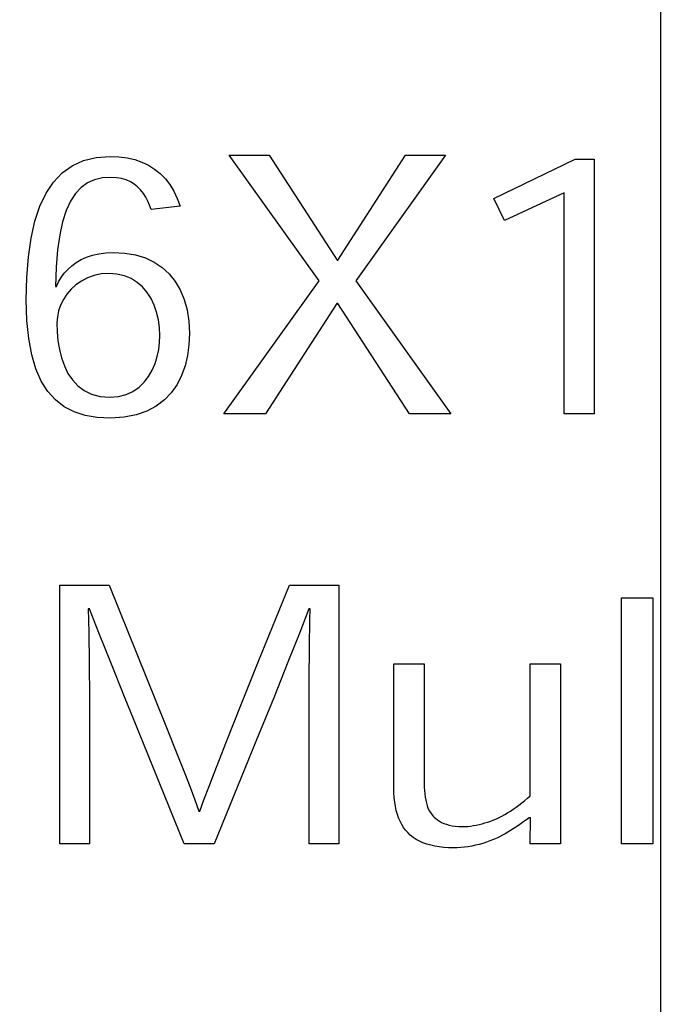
# Model space of a CAD drawing. Header units: inches. Extents: x 0.2 to 16.8, y 0.1 to 10.8.
# Tile 17 of 36: x 4.376 to 4.503, y 7.127 to 7.318. Entities that reach past the tile are written whole.
import ezdxf

# ---------------------------------------------------------------- set-up
doc = ezdxf.new("R2010")
doc.units = ezdxf.units.IN
doc.header["$LTSCALE"] = 0.935
doc.header["$MEASUREMENT"] = 0
doc.layers.get('0').update_dxf_attribs({"linetype": 'CONTINUOUS'})
doc.layers.add('DIMENSIONS', color=7, linetype='CONTINUOUS')
doc.styles.get("Standard").update_dxf_attribs({"font": 'txt', "width": 0.8})
doc.dimstyles.new('DIMSTYLE_1', dxfattribs={"dimtxt": 0.125, "dimasz": 0.18, "dimexe": 0.18, "dimexo": 0.0625, "dimgap": 0.09, "dimtad": 0, "dimtih": 1, "dimtoh": 1, "dimdec": 3, "dimzin": 4, "dimdsep": 46, "dimtxsty": 'STANDARD', "dimblk": '_FILLED', "dimblk1": '_FILLED', "dimblk2": '_FILLED', "dimcen": 0.09, "dimadec": 0, "dimazin": 0, "dimtp": 0.001, "dimtm": 0.001, "dimtfac": 1, "dimtdec": 3, "dimtofl": 0, "dimtmove": 0, "dimatfit": 3, "dimldrblk": '_FILLED', "dimfxl": 1, "dimtolj": 1, "dimtzin": 4, "dimarcsym": 0})

# ---------------------------------------------------------------- blocks, each defined once
blk = doc.blocks.new('*D10')
at = {"layer": 'DIMENSIONS', "color": 2, "linetype": 'CONTINUOUS'}
blk.add_line((4.50033, 6.43964), (4.50033, 8.56589), dxfattribs=at)
at = {"layer": 'DIMENSIONS', "color": 2, "linetype": 'CONTINUOUS', "width": 0.8}
for s, p in [(']', (4.56283, 10.05339)), ('22.86', (4.56283, 9.55339)), ('[', (4.56283, 9.45339)), ('.900', (4.56283, 8.92839)), ('3X ', (4.56283, 8.62839))]:
    blk.add_text(s, height=0.125, rotation=90, dxfattribs=at).set_placement(p)
blk = doc.blocks.new('_FILLED')
at = {"color": 0, "linetype": 'BYBLOCK'}
blk.add_solid([(0, 0), (-1, 0.1736), (-1, -0.1736)], dxfattribs=at)
blk = doc.blocks.new('*D15')
at = {"layer": 'DIMENSIONS', "color": 2, "linetype": 'CONTINUOUS'}
blk.add_line((4.96062, 5.99664), (4.96062, 8.56589), dxfattribs=at)
at = {"layer": 'DIMENSIONS', "color": 2, "linetype": 'CONTINUOUS', "width": 0.8}
for s, p in [(']', (5.02312, 10.15339)), ('34.55', (5.02312, 9.65339)), ('[', (5.02312, 9.55339)), ('1.360', (5.02312, 8.92839)), ('2X ', (5.02312, 8.62839))]:
    blk.add_text(s, height=0.125, rotation=90, dxfattribs=at).set_placement(p)

msp = doc.modelspace()

# ---------------------------------------------------------------- linework, layer by layer
at = {"color": 7, "linetype": 'CONTINUOUS'}
for p, q in [((4.39093, 7.2912), (4.39367, 7.2914)), ((4.39367, 7.2914), (4.39533, 7.29133)), ((4.43412, 7.26732), (4.41672, 7.29168)), ((4.41672, 7.29168), (4.42445, 7.29168)), ((4.42445, 7.29168), (4.43759, 7.2713)), ((4.43774, 7.2713), (4.45087, 7.29168)), ((4.4586, 7.29168), (4.44121, 7.26732)), ((4.45087, 7.29168), (4.4586, 7.29168)), ((4.38434, 7.28821), (4.38627, 7.2896)), ((4.38627, 7.2896), (4.38847, 7.2906)), ((4.38847, 7.2906), (4.39093, 7.2912)), ((4.39533, 7.29133), (4.39691, 7.29113)), ((4.39691, 7.29113), (4.39839, 7.29079)), ((4.39839, 7.29079), (4.39978, 7.29032)), ((4.39978, 7.29032), (4.40107, 7.28971)), ((4.40107, 7.28971), (4.40226, 7.28897)), ((4.46799, 7.28328), (4.48371, 7.2909)), ((4.48371, 7.2909), (4.48737, 7.2909)), ((4.48737, 7.2909), (4.48737, 7.24155)), ((4.38265, 7.28643), (4.38434, 7.28821)), ((4.40226, 7.28897), (4.40334, 7.2881)), ((4.40334, 7.2881), (4.40433, 7.28709)), ((4.38122, 7.28428), (4.38265, 7.28643)), ((4.38925, 7.28628), (4.38801, 7.2854)), ((4.39062, 7.28689), (4.38925, 7.28628)), ((4.39213, 7.28724), (4.39062, 7.28689)), ((4.39376, 7.28735), (4.39213, 7.28724)), ((4.39484, 7.28729), (4.39376, 7.28735)), ((4.39583, 7.28712), (4.39484, 7.28729)), ((4.39673, 7.28685), (4.39583, 7.28712)), ((4.39755, 7.28649), (4.39673, 7.28685)), ((4.39829, 7.28604), (4.39755, 7.28649)), ((4.39895, 7.28551), (4.39829, 7.28604)), ((4.40433, 7.28709), (4.4052, 7.28595)), ((4.4052, 7.28595), (4.40597, 7.28468)), ((4.38002, 7.28175), (4.38122, 7.28428)), ((4.38691, 7.28422), (4.38594, 7.28274)), ((4.38801, 7.2854), (4.38691, 7.28422)), ((4.39954, 7.28491), (4.39895, 7.28551)), ((4.40007, 7.28424), (4.39954, 7.28491)), ((4.40053, 7.28352), (4.40007, 7.28424)), ((4.40597, 7.28468), (4.40663, 7.28328)), ((4.48156, 7.28434), (4.47005, 7.27897)), ((4.48156, 7.24155), (4.48156, 7.28434)), ((4.38594, 7.28274), (4.38511, 7.28092)), ((4.40093, 7.28275), (4.40053, 7.28352)), ((4.40128, 7.28195), (4.40093, 7.28275)), ((4.40158, 7.28111), (4.40128, 7.28195)), ((4.40663, 7.28328), (4.40718, 7.28175)), ((4.47005, 7.27897), (4.46799, 7.28328)), ((4.37906, 7.27884), (4.38002, 7.28175)), ((4.38511, 7.28092), (4.38442, 7.27875)), ((4.40718, 7.28175), (4.40158, 7.28111)), ((4.37832, 7.27557), (4.37906, 7.27884)), ((4.38442, 7.27875), (4.38388, 7.27622)), ((4.38388, 7.27622), (4.38347, 7.2733)), ((4.3778, 7.27194), (4.37832, 7.27557)), ((4.38347, 7.2733), (4.3832, 7.26997)), ((4.38908, 7.27189), (4.39023, 7.27227)), ((4.39023, 7.27227), (4.39147, 7.27255)), ((4.39147, 7.27255), (4.39281, 7.27273)), ((4.39281, 7.27273), (4.39424, 7.27279)), ((4.39424, 7.27279), (4.39648, 7.27267)), ((4.39648, 7.27267), (4.39855, 7.27231)), ((4.39855, 7.27231), (4.40046, 7.27173)), ((4.3775, 7.26794), (4.3778, 7.27194)), ((4.38619, 7.27023), (4.38706, 7.27086)), ((4.38706, 7.27086), (4.38803, 7.27142)), ((4.38803, 7.27142), (4.38908, 7.27189)), ((4.40046, 7.27173), (4.40219, 7.27091)), ((4.40219, 7.27091), (4.40373, 7.26988)), ((4.43759, 7.2713), (4.43774, 7.2713)), ((4.3832, 7.26997), (4.38308, 7.26622)), ((4.38414, 7.26796), (4.38473, 7.26877)), ((4.38473, 7.26877), (4.38542, 7.26953)), ((4.38542, 7.26953), (4.38619, 7.27023)), ((4.39191, 7.26864), (4.39054, 7.26835)), ((4.39338, 7.26874), (4.39191, 7.26864)), ((4.39496, 7.26862), (4.39338, 7.26874)), ((4.39641, 7.26828), (4.39496, 7.26862)), ((4.40373, 7.26988), (4.40509, 7.26864)), ((4.40509, 7.26864), (4.40626, 7.26719)), ((4.3774, 7.2636), (4.3775, 7.26794)), ((4.38322, 7.26622), (4.38363, 7.26711)), ((4.38363, 7.26711), (4.38414, 7.26796)), ((4.38808, 7.26727), (4.38702, 7.26652)), ((4.38926, 7.26789), (4.38808, 7.26727)), ((4.39054, 7.26835), (4.38926, 7.26789)), ((4.39771, 7.26774), (4.39641, 7.26828)), ((4.39888, 7.26701), (4.39771, 7.26774)), ((4.39991, 7.26611), (4.39888, 7.26701)), ((4.40626, 7.26719), (4.40722, 7.26554)), ((4.41567, 7.24155), (4.43412, 7.26732)), ((4.44121, 7.26732), (4.45966, 7.24155)), ((4.38308, 7.26622), (4.38322, 7.26622)), ((4.38527, 7.26471), (4.38459, 7.26367)), ((4.38608, 7.26566), (4.38527, 7.26471)), ((4.38702, 7.26652), (4.38608, 7.26566)), ((4.4008, 7.26506), (4.39991, 7.26611)), ((4.40156, 7.26389), (4.4008, 7.26506)), ((4.40722, 7.26554), (4.40799, 7.2637)), ((4.37751, 7.25964), (4.3774, 7.2636)), ((4.38459, 7.26367), (4.38404, 7.26258)), ((4.40217, 7.2626), (4.40156, 7.26389)), ((4.40799, 7.2637), (4.40854, 7.26167)), ((4.43758, 7.2629), (4.4237, 7.24155)), ((4.43774, 7.2629), (4.43758, 7.2629)), ((4.45163, 7.24155), (4.43774, 7.2629)), ((4.38365, 7.26146), (4.38341, 7.26031)), ((4.38404, 7.26258), (4.38365, 7.26146)), ((4.40265, 7.26121), (4.40217, 7.2626)), ((4.403, 7.25976), (4.40265, 7.26121)), ((4.40854, 7.26167), (4.40887, 7.25946)), ((4.37786, 7.2561), (4.37751, 7.25964)), ((4.38341, 7.26031), (4.38332, 7.25917)), ((4.38332, 7.25917), (4.38332, 7.25909)), ((4.38332, 7.25909), (4.38337, 7.25739)), ((4.4032, 7.25824), (4.403, 7.25976)), ((4.40887, 7.25946), (4.40899, 7.25707)), ((4.38337, 7.25739), (4.38353, 7.25568)), ((4.40327, 7.25669), (4.4032, 7.25824)), ((4.40899, 7.25707), (4.4089, 7.25493)), ((4.37845, 7.25297), (4.37786, 7.2561)), ((4.38353, 7.25568), (4.38381, 7.254)), ((4.40304, 7.25402), (4.40321, 7.25538)), ((4.40321, 7.25538), (4.40327, 7.25669)), ((4.38381, 7.254), (4.38422, 7.25237)), ((4.40275, 7.25266), (4.40304, 7.25402)), ((4.4089, 7.25493), (4.40862, 7.25285)), ((4.37926, 7.25024), (4.37845, 7.25297)), ((4.38422, 7.25237), (4.38477, 7.25082)), ((4.40177, 7.25001), (4.40233, 7.25131)), ((4.40233, 7.25131), (4.40275, 7.25266)), ((4.40862, 7.25285), (4.40815, 7.25085)), ((4.38029, 7.24788), (4.37926, 7.25024)), ((4.38477, 7.25082), (4.38547, 7.24938)), ((4.38547, 7.24938), (4.38634, 7.24809)), ((4.40108, 7.24879), (4.40177, 7.25001)), ((4.40815, 7.25085), (4.40748, 7.24897)), ((4.38155, 7.24588), (4.38029, 7.24788)), ((4.38634, 7.24809), (4.38738, 7.24696)), ((4.39923, 7.2467), (4.40023, 7.24768)), ((4.40023, 7.24768), (4.40108, 7.24879)), ((4.40748, 7.24897), (4.40659, 7.24722)), ((4.38304, 7.24424), (4.38155, 7.24588)), ((4.38738, 7.24696), (4.38861, 7.24604)), ((4.38861, 7.24604), (4.39004, 7.24534)), ((4.39673, 7.24528), (4.39806, 7.24589)), ((4.39806, 7.24589), (4.39923, 7.2467)), ((4.40549, 7.24563), (4.40415, 7.24422)), ((4.40659, 7.24722), (4.40549, 7.24563)), ((4.38474, 7.24292), (4.38304, 7.24424)), ((4.39004, 7.24534), (4.39168, 7.2449)), ((4.39168, 7.2449), (4.39354, 7.24475)), ((4.39354, 7.24475), (4.39523, 7.24489)), ((4.39523, 7.24489), (4.39673, 7.24528)), ((4.40415, 7.24422), (4.40258, 7.24302)), ((4.38666, 7.24193), (4.38474, 7.24292)), ((4.3888, 7.24124), (4.38666, 7.24193)), ((4.40075, 7.24204), (4.39867, 7.24131)), ((4.40258, 7.24302), (4.40075, 7.24204)), ((4.39115, 7.24083), (4.3888, 7.24124)), ((4.39371, 7.2407), (4.39115, 7.24083)), ((4.39633, 7.24086), (4.39371, 7.2407)), ((4.39867, 7.24131), (4.39633, 7.24086)), ((4.4237, 7.24155), (4.41567, 7.24155)), ((4.45966, 7.24155), (4.45163, 7.24155)), ((4.48737, 7.24155), (4.48156, 7.24155)), ((4.38391, 7.15821), (4.38391, 7.20835)), ((4.38391, 7.20835), (4.39348, 7.20835)), ((4.39348, 7.20835), (4.4043, 7.18142)), ((4.4224, 7.19358), (4.42838, 7.20835)), ((4.42838, 7.20835), (4.43793, 7.20835)), ((4.43793, 7.20835), (4.43793, 7.15821)), ((4.4927, 7.15821), (4.4927, 7.20586)), ((4.4927, 7.20586), (4.49879, 7.20586)), ((4.49879, 7.20586), (4.49879, 7.15821)), ((4.38941, 7.20375), (4.38947, 7.20158)), ((4.38966, 7.20375), (4.38941, 7.20375)), ((4.39147, 7.19913), (4.38966, 7.20375)), ((4.43214, 7.20375), (4.43036, 7.19916)), ((4.43238, 7.20375), (4.43214, 7.20375)), ((4.43234, 7.20158), (4.43238, 7.20375)), ((4.38947, 7.20158), (4.38951, 7.19912)), ((4.43227, 7.19637), (4.43234, 7.20158)), ((4.38951, 7.19912), (4.38958, 7.19333)), ((4.39377, 7.19334), (4.39147, 7.19913)), ((4.43036, 7.19916), (4.42809, 7.19344)), ((4.43222, 7.18998), (4.43227, 7.19637)), ((4.38958, 7.19333), (4.38963, 7.18635)), ((4.39658, 7.18637), (4.39377, 7.19334)), ((4.41904, 7.18523), (4.4224, 7.19358)), ((4.42809, 7.19344), (4.42532, 7.18652)), ((4.44859, 7.16913), (4.44859, 7.19307)), ((4.44859, 7.19307), (4.45446, 7.19307)), ((4.45446, 7.19307), (4.45446, 7.17057)), ((4.47499, 7.16753), (4.47499, 7.19307)), ((4.47499, 7.19307), (4.48086, 7.19307)), ((4.48086, 7.19307), (4.48086, 7.15821)), ((4.43218, 7.17817), (4.43222, 7.18998)), ((4.42532, 7.18652), (4.42201, 7.17837)), ((4.38963, 7.18635), (4.38966, 7.17364)), ((4.39817, 7.18243), (4.39658, 7.18637)), ((4.41616, 7.17802), (4.41904, 7.18523)), ((4.40798, 7.15821), (4.39817, 7.18243)), ((4.4043, 7.18142), (4.40694, 7.17477)), ((4.41376, 7.17188), (4.41616, 7.17802)), ((4.42201, 7.17837), (4.41604, 7.16375)), ((4.43216, 7.15821), (4.43218, 7.17817)), ((4.38966, 7.17364), (4.38966, 7.15821)), ((4.40694, 7.17477), (4.40808, 7.17185)), ((4.40808, 7.17185), (4.40911, 7.16918)), ((4.41273, 7.1692), (4.41376, 7.17188)), ((4.45446, 7.17057), (4.45447, 7.16988)), ((4.45447, 7.16988), (4.45449, 7.16921)), ((4.40911, 7.16918), (4.41002, 7.16676)), ((4.41181, 7.16677), (4.41273, 7.1692)), ((4.44861, 7.16813), (4.44859, 7.16913)), ((4.44867, 7.16718), (4.44861, 7.16813)), ((4.45449, 7.16921), (4.45452, 7.16855)), ((4.45452, 7.16855), (4.45458, 7.16791)), ((4.45458, 7.16791), (4.45466, 7.16729)), ((4.47446, 7.16705), (4.47499, 7.16753)), ((4.41002, 7.16676), (4.41082, 7.16458)), ((4.41101, 7.16458), (4.41181, 7.16677)), ((4.44876, 7.16629), (4.44867, 7.16718)), ((4.44889, 7.16545), (4.44876, 7.16629)), ((4.44906, 7.16466), (4.44889, 7.16545)), ((4.45466, 7.16729), (4.45476, 7.16669)), ((4.45476, 7.16669), (4.4549, 7.16611)), ((4.4549, 7.16611), (4.45507, 7.16556)), ((4.45507, 7.16556), (4.45527, 7.16503)), ((4.47228, 7.16531), (4.47283, 7.16571)), ((4.47283, 7.16571), (4.47338, 7.16614)), ((4.47338, 7.16614), (4.47392, 7.16658)), ((4.47392, 7.16658), (4.47446, 7.16705)), ((4.41082, 7.16458), (4.41101, 7.16458)), ((4.41604, 7.16375), (4.41377, 7.15821)), ((4.44927, 7.16392), (4.44906, 7.16466)), ((4.44951, 7.16323), (4.44927, 7.16392)), ((4.45527, 7.16503), (4.45551, 7.16454)), ((4.45551, 7.16454), (4.4558, 7.16408)), ((4.4558, 7.16408), (4.45613, 7.16365)), ((4.45613, 7.16365), (4.4564, 7.16337)), ((4.469, 7.16334), (4.46953, 7.16361)), ((4.46953, 7.16361), (4.47007, 7.1639)), ((4.47007, 7.1639), (4.47062, 7.16422)), ((4.47062, 7.16422), (4.47117, 7.16456)), ((4.47117, 7.16456), (4.47172, 7.16492)), ((4.47172, 7.16492), (4.47228, 7.16531)), ((4.44979, 7.16259), (4.44951, 7.16323)), ((4.45011, 7.16198), (4.44979, 7.16259)), ((4.45046, 7.16141), (4.45011, 7.16198)), ((4.4564, 7.16337), (4.4567, 7.1631)), ((4.4567, 7.1631), (4.45704, 7.16284)), ((4.45704, 7.16284), (4.45741, 7.1626)), ((4.45741, 7.1626), (4.45783, 7.16238)), ((4.45783, 7.16238), (4.45828, 7.16218)), ((4.45828, 7.16218), (4.45877, 7.162)), ((4.45877, 7.162), (4.45931, 7.16185)), ((4.45931, 7.16185), (4.45988, 7.16172)), ((4.45988, 7.16172), (4.4605, 7.16163)), ((4.4605, 7.16163), (4.46116, 7.16158)), ((4.46292, 7.1616), (4.46346, 7.16166)), ((4.46346, 7.16166), (4.46401, 7.16174)), ((4.46401, 7.16174), (4.46456, 7.16183)), ((4.46456, 7.16183), (4.46512, 7.16195)), ((4.46512, 7.16195), (4.46568, 7.16209)), ((4.46568, 7.16209), (4.46624, 7.16226)), ((4.46624, 7.16226), (4.46681, 7.16244)), ((4.46681, 7.16244), (4.46737, 7.16263)), ((4.46737, 7.16263), (4.46793, 7.16285)), ((4.46793, 7.16285), (4.46849, 7.16309)), ((4.46849, 7.16309), (4.469, 7.16334)), ((4.47274, 7.1618), (4.47223, 7.16145)), ((4.47377, 7.16252), (4.47274, 7.1618)), ((4.47429, 7.1629), (4.47377, 7.16252)), ((4.47482, 7.16328), (4.47429, 7.1629)), ((4.47508, 7.16328), (4.47482, 7.16328)), ((4.47499, 7.15821), (4.47508, 7.16328)), ((4.45085, 7.16088), (4.45046, 7.16141)), ((4.45128, 7.16039), (4.45085, 7.16088)), ((4.45177, 7.15991), (4.45128, 7.16039)), ((4.45232, 7.15947), (4.45177, 7.15991)), ((4.46116, 7.16158), (4.46187, 7.16156)), ((4.46187, 7.16156), (4.46239, 7.16157)), ((4.46239, 7.16157), (4.46292, 7.1616)), ((4.46963, 7.15987), (4.46909, 7.15959)), ((4.47016, 7.16016), (4.46963, 7.15987)), ((4.4712, 7.16078), (4.47016, 7.16016)), ((4.47171, 7.16111), (4.4712, 7.16078)), ((4.47223, 7.16145), (4.47171, 7.16111)), ((4.38966, 7.15821), (4.38391, 7.15821)), ((4.41377, 7.15821), (4.40798, 7.15821)), ((4.43793, 7.15821), (4.43216, 7.15821)), ((4.45291, 7.15908), (4.45232, 7.15947)), ((4.45355, 7.15873), (4.45291, 7.15908)), ((4.45424, 7.15842), (4.45355, 7.15873)), ((4.45497, 7.15815), (4.45424, 7.15842)), ((4.45574, 7.15793), (4.45497, 7.15815)), ((4.45654, 7.15775), (4.45574, 7.15793)), ((4.46443, 7.15793), (4.46372, 7.15778)), ((4.46514, 7.15811), (4.46443, 7.15793)), ((4.46584, 7.15831), (4.46514, 7.15811)), ((4.46653, 7.15853), (4.46584, 7.15831)), ((4.46721, 7.15878), (4.46653, 7.15853)), ((4.46788, 7.15904), (4.46721, 7.15878)), ((4.46854, 7.15933), (4.46788, 7.15904)), ((4.46909, 7.15959), (4.46854, 7.15933)), ((4.48086, 7.15821), (4.47499, 7.15821)), ((4.49879, 7.15821), (4.4927, 7.15821)), ((4.45738, 7.15761), (4.45654, 7.15775)), ((4.45826, 7.15751), (4.45738, 7.15761)), ((4.45916, 7.15745), (4.45826, 7.15751)), ((4.46009, 7.15743), (4.45916, 7.15745)), ((4.46083, 7.15744), (4.46009, 7.15743)), ((4.46156, 7.15749), (4.46083, 7.15744)), ((4.46228, 7.15756), (4.46156, 7.15749)), ((4.46301, 7.15766), (4.46228, 7.15756)), ((4.46372, 7.15778), (4.46301, 7.15766))]:
    msp.add_line(p, q, dxfattribs=at)

# ---------------------------------------------------------------- dimensions: what is measured, and where the dimension line sits
at = {"layer": 'DIMENSIONS', "color": 2, "linetype": 'CONTINUOUS'}
for feature_location, offset, text, picture, middle in [((4.96062, 5.99664), (0, 2.56925), '2X <>', '*D15', (4.96062, 9.44089)), ((4.50033, 6.43964), (0, 2.12626), '3X <>', '*D10', (4.50033, 9.39089))]:
    dim = msp.add_ordinate_dim(feature_location=feature_location, offset=offset, dtype=1, origin=(3.60033, 7.99989), text=text, dimstyle='DIMSTYLE_1', dxfattribs=at)
    dim.commit()
    dim.dimension.update_dxf_attribs({"geometry": picture, "text_midpoint": middle})

doc.saveas('drawing.dxf')
